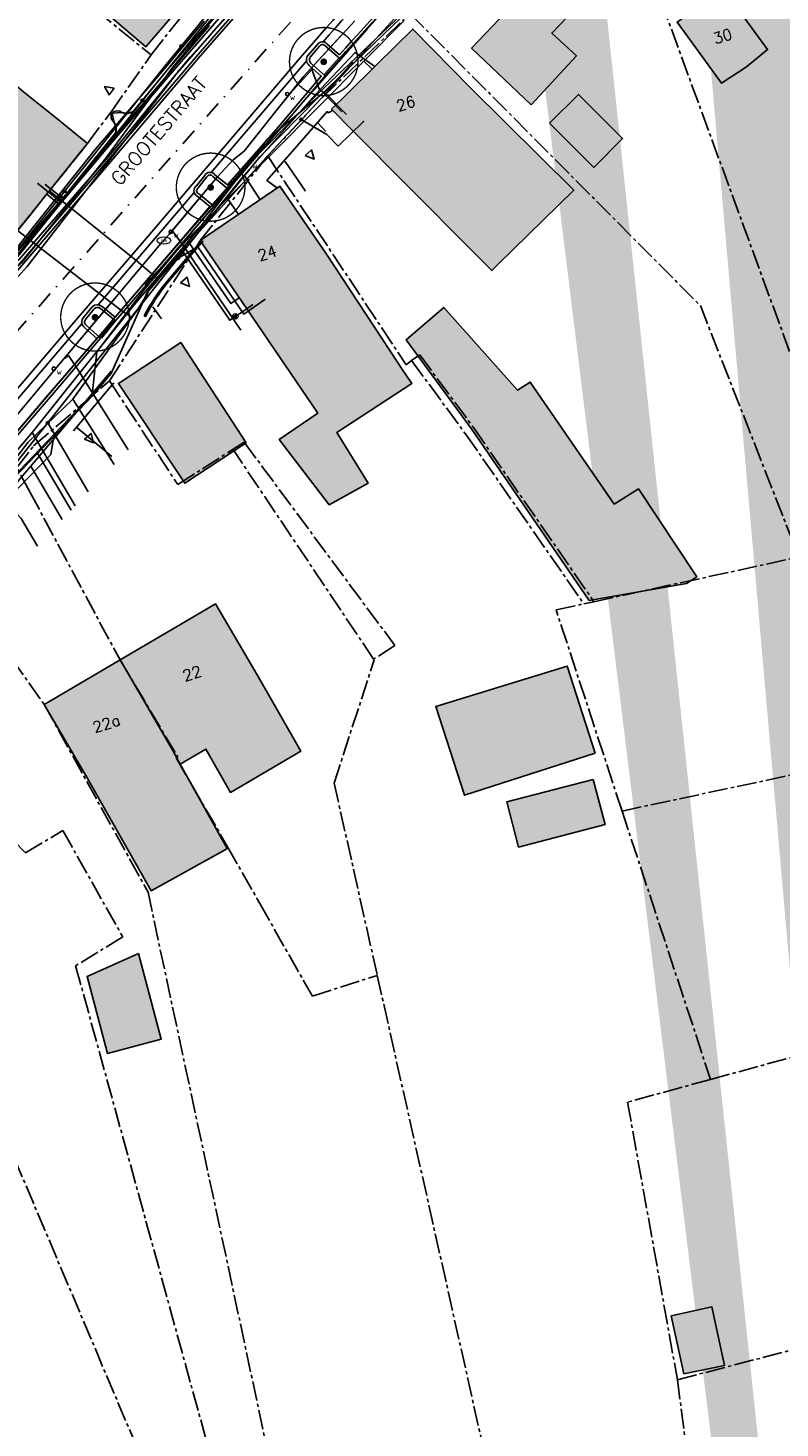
# Model space of a CAD drawing. Header units: metres. Extents: x 202952 to 203755, y 349031 to 349702.
# Tile 71 of 84: x 203488 to 203543, y 349407 to 349509. Entities that reach past the tile are written whole.
import ezdxf
from ezdxf.enums import TextEntityAlignment as Align

# ---------------------------------------------------------------- set-up
doc = ezdxf.new("R2010")
doc.units = ezdxf.units.M
doc.linetypes.add('1-200 CENTER', pattern=[4.28625, 2.8575, -0.47625, 0.47625, -0.47625])
doc.linetypes.add('1-200 DASHDOT', pattern=[2.54, 1.27, -0.635, 0, -0.635])
for name, color, linetype in [('PH-BEST-BEBOUWING', 1, 'Continuous'), ('PH-BEST-BEBOUWING-ARCERING', 254, 'Continuous'), ('PH-BEST-HUISNUMMER', 7, 'Continuous'), ('PH-BEST-INRIT', 8, 'Continuous'), ('PH-BEST-KADASTRALE-GRENS', 240, '1-200 CENTER'), ('PH-BEST-KL-DATA_EUROFIBER', 115, '1-200 EUROFIBER'), ('PH-BEST-KL-DATA_GEBROERDES van donk', 115, '1-200 DATA'), ('PH-BEST-KL-DATA_KPN', 115, '1-200 TELEFONIE-KPN'), ('PH-BEST-KL-DATA_NKM', 115, '1-200 DATA'), ('PH-BEST-KL-DATA_ZIGGO BV', 115, '1-200 ZIGGO'), ('PH-BEST-KL-ET_MIDDENSPANNING_ENEXIS', 115, '1-200 MIDDENSPANNING'), ('PH-BEST-KL-GAS_HOGEDRUK_ENEXIS', 115, '1-200 GASLEIDING HOGE DRUK'), ('PH-BEST-KL-GAS_LAGEDRUK_ENEXIS', 115, '1-200 GASLEIDING LAGE DRUK'), ('PH-BEST-KL-LAAGSPANNING-ENEXIS', 115, '1-200 LAAGSPANNING'), ('PH-BEST-KL-WATER-WML', 115, '1-200 WML'), ('PH-BEST-KL-WATER-WML-buiten gebruik', 11, '1-200 WML'), ('PH-BEST-RIO-HANDHAVEN-GEMENGD', 44, '1-200 DASHDOT'), ('PH-BEST-STRAATNAAM-RIOLERING', 7, 'Continuous'), ('PH-INM-AFSLUITER WATER', 6, 'Continuous'), ('PH-INM-BOOM-HANDHAVEN', 96, 'Continuous'), ('PH-INM-KANTVERHARDING', 9, 'Continuous')]:
    doc.layers.add(name, color=color, linetype=linetype)
doc.styles.add('ISO', font='ISO')
doc.styles.add('NLCS-ISO', font='txt')
doc.styles.add('ROMANS', font='romans.shx')
doc.linetypes.add('1-200 DATA', pattern='A,1.5,-0.6,["DATA",ROMANS,S=0.24,R=0,X=-0.5,Y=-0.12],-0.3', length=2.4)
doc.linetypes.add('1-200 EUROFIBER', pattern='A,1.5,-0.6,["EURO",ROMANS,S=0.24,R=0,X=-0.5,Y=-0.12],-0.65', length=2.75)
doc.linetypes.add('1-200 GASLEIDING HOGE DRUK', pattern='A,1.5,-0.6,["GAS HD",ROMANS,S=0.24,R=0,X=-0.5,Y=-0.12],-1.1', length=3.2)
doc.linetypes.add('1-200 GASLEIDING LAGE DRUK', pattern='A,1.5,-0.6,["GAS LD",ROMANS,S=0.24,R=0,X=-0.5,Y=-0.12],-1', length=3.1)
doc.linetypes.add('1-200 LAAGSPANNING', pattern='A,1.5,-0.6,["LS",ROMANS,S=0.24,R=0,X=-0.45,Y=-0.12],-0.05', length=2.15)
doc.linetypes.add('1-200 MIDDENSPANNING', pattern='A,1.5,-0.6,["MS",ROMANS,S=0.24,R=0,X=-0.5,Y=-0.12],-0.05', length=2.15)
doc.linetypes.add('1-200 TELEFONIE-KPN', pattern='A,1.5,-0.6,["KPN",ROMANS,S=0.24,R=0,X=-0.5,Y=-0.12],-0.3', length=2.4)
doc.linetypes.add('1-200 WML', pattern='A,1.5,-0.6,["WML",ROMANS,S=0.24,R=0,X=-0.5,Y=-0.12],-0.3', length=2.4)
doc.linetypes.add('1-200 ZIGGO', pattern='A,1.5,-0.6,["ZIGGO",ROMANS,S=0.24,R=0,X=-0.5,Y=-0.12],-0.65', length=2.75)

# ---------------------------------------------------------------- blocks, each defined once
blk = doc.blocks.new('SKL-WTB_HULP_OVERIG-SO')
at = {"color": 0, "linetype": 'ByBlock', "lineweight": 18}
for points in [[(-0.14, 0.14), (0.14, -0.14)], [(0.14, 0.14), (-0.14, -0.14)]]:
    blk.add_lwpolyline(points, dxfattribs=at)
at = {"color": 0, "linetype": 'ByBlock', "lineweight": 18, "style": 'NLCS-ISO', "flags": 1}
for tag, p in [('TYPE', (1.5, 0)), ('OMSCHRIJVING', (1.5, -3)), ('LABEL', (1.5, -1.5))]:
    blk.add_attdef(tag, p, '', height=1, dxfattribs=at)
blk = doc.blocks.new('SKL-WTB_HULP_MOF-SO')
at = {"linetype": 'ByBlock', "lineweight": 18}
h = blk.add_hatch(color=0, dxfattribs=at)
h.dxf.hatch_style = 1
h.paths.add_polyline_path([(-0.5625, 0, 1), (0.5625, 0, 1)])
at = {"color": 0, "linetype": 'ByBlock', "lineweight": 18}
blk.add_circle((0, 0), 0.5625, dxfattribs=at)
at = {"color": 0, "linetype": 'ByBlock', "lineweight": 18, "style": 'NLCS-ISO', "flags": 1}
for tag, p in [('TYPE', (1.5, 0)), ('OMSCHRIJVING', (1.5, -3)), ('LABEL', (1.5, -1.5))]:
    blk.add_attdef(tag, p, '', height=1, dxfattribs=at)
blk = doc.blocks.new('SKL-WTB_HULP_VERLOOP-SO')
at = {"color": 0, "linetype": 'ByBlock', "lineweight": 18}
for points in [[(0.44, 0.72), (-0.88, 0)], [(0.44, -0.72), (-0.88, 0)], [(0.44, -0.72), (0.44, 0.72)]]:
    blk.add_lwpolyline(points, dxfattribs=at)
blk.add_circle((0, 0), 1, dxfattribs=at)
at = {"color": 0, "linetype": 'ByBlock', "lineweight": 18, "style": 'NLCS-ISO', "flags": 1}
for tag, p in [('TYPE', (1.5, 0)), ('OMSCHRIJVING', (1.5, -3)), ('LABEL', (1.5, -1.5))]:
    blk.add_attdef(tag, p, '', height=1, dxfattribs=at)
blk = doc.blocks.new('SKL-WATER_BRANDKRAAN_BRANDPUT-SO')
at = {"color": 0, "linetype": 'ByBlock', "lineweight": 18}
blk.add_ellipse((0, 0), major_axis=(2.5, 0), ratio=0.54, dxfattribs=at)
at = {"color": 0, "linetype": 'ByBlock', "lineweight": 18, "style": 'NLCS-ISO'}
blk.add_text('bk', height=1.5, dxfattribs=at).set_placement((0.16, 0), align=Align.MIDDLE_CENTER)
blk = doc.blocks.new('INRITSYMBOOL')
at = {"layer": 'PH-BEST-INRIT'}
blk.add_lwpolyline([(-0.32, 0.63), (0, 0), (0.31, 0.63)], close=True, dxfattribs=at)
blk = doc.blocks.new('65')
at = {"color": 0}
blk.add_circle((0, 0), 0.25, dxfattribs=at)
at = {"color": 0, "style": 'ISO'}
blk.add_attdef('65', (0.6, 0), '', height=0.9, dxfattribs=at)
blk = doc.blocks.new('*U45')
at = {"const_width": 0.1}
blk.add_lwpolyline([(-2.5, 0, 0.990403), (2.5, 0.03, 0.990403), (-2.5, 0.02)], format="xyb", dxfattribs=at)
at = {"linetype": 'Continuous', "const_width": 0.25}
blk.add_lwpolyline([(-0.12, 0, 1), (0.12, 0, 1)], format="xyb", close=True, dxfattribs=at)

msp = doc.modelspace()

# ---------------------------------------------------------------- hatches: boundary and pattern name
at = {"layer": 'PH-BEST-BEBOUWING-ARCERING'}
h = msp.add_hatch(color=256, dxfattribs=at)
h.paths.add_polyline_path([(203540.01, 349517.92), (203539.68, 349517.7), (203534.57, 349525.55), (203535.76, 349526.36), (203539.51, 349528.94), (203544.65, 349521.03), (203542.77, 349519.78)], flags=16)
h.paths.add_polyline_path([(203550.38, 349512.78), (203547.88, 349511.08), (203544.55, 349515.91), (203547.11, 349517.64)], flags=16)
edge = h.paths.add_edge_path()
edge.add_line((203553.26, 349471.41), (203554.56, 349471.68))
edge.add_line((203539.25, 349556.71), (203537.78, 349559.05))
edge.add_line((203537.78, 349559.05), (203535.11, 349557.19))
edge.add_line((203535.11, 349557.19), (203533.19, 349559.93))
edge.add_line((203548.95, 349380.32), (203554, 349380.88))
edge.add_line((203554, 349380.88), (203553.89, 349381.82))
edge.add_line((203553.89, 349381.82), (203554.56, 349381.89))
edge.add_line((203548.08, 349281.83), (203554.56, 349281.97))
edge.add_line((203525.03, 349559.93), (203526.64, 349557.9))
edge.add_line((203526.64, 349557.9), (203522.97, 349554.96))
edge.add_line((203522.97, 349554.96), (203519.03, 349559.93))
edge.add_line((203554.56, 349271.21), (203548.32, 349271.08))
edge.add_line((203548.32, 349271.08), (203548.08, 349281.83))
edge.add_line((203554.56, 349368), (203554.29, 349367.97))
edge.add_line((203554.29, 349367.97), (203554.07, 349369.97))
edge.add_line((203554.07, 349369.97), (203550.14, 349369.53))
edge.add_line((203550.14, 349369.53), (203548.95, 349380.32))
edge.add_line((203547.02, 349559.93), (203549.44, 349556.33))
edge.add_line((203549.44, 349556.33), (203545.05, 349553.37))
edge.add_line((203545.05, 349553.37), (203542.6, 349551.73))
edge.add_line((203542.6, 349551.73), (203540.94, 349554.19))
edge.add_line((203540.94, 349554.19), (203539.25, 349556.71))
edge.add_line((203554.56, 349529.82), (203553.64, 349531.44))
edge.add_line((203553.64, 349531.44), (203550.96, 349536.12))
edge.add_line((203550.96, 349536.12), (203554.56, 349538.18))
edge.add_line((203554.56, 349511.31), (203552.57, 349511.24))
edge.add_line((203552.57, 349511.24), (203552.28, 349518.93))
edge.add_line((203552.28, 349518.93), (203554.56, 349519.01))
edge.add_line((203554.56, 349466.76), (203554.25, 349466.7))
edge.add_line((203554.25, 349466.7), (203553.26, 349471.41))
for points in [[(203478.37, 349523.93), (203489.47, 349535.11), (203493.34, 349531.02), (203493.96, 349530.36), (203496.32, 349527.85), (203496.88, 349528.5), (203497.03, 349528.37), (203497.18, 349528.24), (203496.61, 349527.59), (203498.13, 349526.3), (203498.51, 349526.74), (203505.33, 349520.9), (203505.62, 349517.05), (203501.56, 349512.3), (203500.87, 349511.49), (203500.49, 349511.82), (203496.79, 349507.49), (203486.37, 349516.4), (203484.09, 349518.35), (203480.59, 349521.77)], [(203524.85, 349503.25), (203520.51, 349507.39), (203523.57, 349510.6), (203522.38, 349511.73), (203520.65, 349513.39), (203525.39, 349518.36), (203529.73, 349514.22), (203530.83, 349513.16), (203526.35, 349508.48), (203528.14, 349506.82)], [(203486.43, 349492.85), (203482.23, 349496.22), (203481.75, 349496.61), (203473.52, 349503.36), (203472.46, 349504.23), (203472.21, 349504.43), (203468.48, 349507.51), (203468.39, 349507.59), (203468.76, 349507.95), (203475.46, 349514.63), (203480.73, 349510.22), (203487.86, 349504.21), (203489.2, 349503.13), (203490.27, 349502.28), (203492.54, 349500.45), (203492.18, 349500), (203489.23, 349496.34), (203488.42, 349495.32)], [(203514.52, 349498.67), (203513.21, 349500), (203511.86, 349501.37), (203510.31, 349502.94), (203511.36, 349503.97), (203513.61, 349506.2), (203516.22, 349508.77), (203520.43, 349504.5), (203527.96, 349497.04), (203522.42, 349491.62), (203521.97, 349491.19)], [(203526.18, 349501.91), (203528.29, 349504.02), (203531.51, 349500.81), (203529.4, 349498.7)], [(203500.75, 349493.37), (203506.55, 349497.33), (203509.93, 349492.37), (203515.11, 349484.52), (203515.39, 349484.1), (203516.15, 349482.95), (203510.7, 349479.4), (203512.97, 349475.69), (203510.14, 349474.12), (203506.49, 349478.88), (203509.3, 349480.81), (203504.13, 349488.41)], [(203520.56, 349479.58), (203515.74, 349486.13), (203517.97, 349488.05), (203518.49, 349488.5), (203523.86, 349482.48), (203524.78, 349483.06), (203530.9, 349474.18), (203532.66, 349475.28), (203536.92, 349468.89), (203536.15, 349468.4), (203529.07, 349467.16)], [(203504.09, 349478.65), (203499.61, 349475.69), (203494.79, 349482.97), (203499.33, 349485.94)], [(203494.92, 349462.84), (203500.79, 349466.29), (203501.85, 349466.91), (203504.89, 349461.74), (203505.83, 349460.1), (203508.07, 349456.17), (203502.96, 349453.18), (203501.16, 349456.33), (203499.29, 349455.23), (203498.74, 349456.22)], [(203494.92, 349462.84), (203498.74, 349456.22), (203499.29, 349455.23), (203502.71, 349449.09), (203502.5, 349448.97), (203497.17, 349446.02), (203492.42, 349454.42), (203489.38, 349459.59), (203490.24, 349460.1)], [(203529.51, 349456.03), (203519.98, 349452.97), (203517.9, 349459.43), (203527.48, 349462.38)], [(203529.37, 349454.13), (203530.23, 349450.85), (203523.93, 349449.2), (203523.07, 349452.48)], [(203496.24, 349441.45), (203497.9, 349435.21), (203493.98, 349434.17), (203492.5, 349439.76)], [(203535.96, 349410.82), (203535.05, 349415.06), (203538.01, 349415.7), (203538.92, 349411.45)]]:
    msp.add_hatch(color=256, dxfattribs=at).paths.add_polyline_path(points)
h = msp.add_hatch(color=256, dxfattribs=at)
h.paths.add_polyline_path([(203540.01, 349517.92), (203539.68, 349517.7), (203534.57, 349525.55), (203535.76, 349526.36), (203539.51, 349528.94), (203544.65, 349521.03), (203542.77, 349519.78)])
h.paths.add_polyline_path([(203529.64, 349522.16), (203531.17, 349523.22), (203534.57, 349525.55), (203539.68, 349517.7), (203540.01, 349517.92), (203542.3, 349514.5), (203539.79, 349512.71), (203538.72, 349511.91), (203542.06, 349507.28), (203540.53, 349506.03), (203538.7, 349504.84), (203535.47, 349509.28), (203537.31, 349510.59), (203534.66, 349514.34), (203534.95, 349514.53), (203533.18, 349517.02), (203533.04, 349517.22)])

# ---------------------------------------------------------------- linework, layer by layer
at = {"layer": 'PH-BEST-BEBOUWING'}
for points in [[(203478.37, 349523.93), (203489.47, 349535.11), (203493.34, 349531.02), (203493.96, 349530.36), (203496.32, 349527.85), (203496.88, 349528.5), (203497.03, 349528.37), (203497.18, 349528.24), (203496.61, 349527.59), (203498.13, 349526.3), (203498.51, 349526.74), (203505.33, 349520.9), (203505.62, 349517.05), (203501.56, 349512.3), (203500.87, 349511.49), (203500.49, 349511.82), (203496.79, 349507.49), (203486.37, 349516.4), (203484.09, 349518.35), (203480.59, 349521.77), (203478.37, 349523.93)], [(203529.64, 349522.16), (203531.17, 349523.22), (203534.57, 349525.55), (203539.68, 349517.7), (203540.01, 349517.92), (203542.3, 349514.5), (203539.79, 349512.71), (203538.72, 349511.91), (203542.06, 349507.28), (203540.53, 349506.03), (203538.7, 349504.84), (203535.47, 349509.28), (203537.31, 349510.59), (203534.66, 349514.34), (203534.95, 349514.53), (203533.18, 349517.02), (203533.04, 349517.22), (203529.64, 349522.16)], [(203524.85, 349503.25), (203520.51, 349507.39), (203523.57, 349510.6), (203522.38, 349511.73), (203520.65, 349513.39), (203525.39, 349518.36), (203529.73, 349514.22), (203530.83, 349513.16), (203526.35, 349508.48), (203528.14, 349506.82), (203524.85, 349503.25)], [(203486.43, 349492.85), (203482.23, 349496.22), (203481.75, 349496.61), (203473.52, 349503.36), (203472.46, 349504.23), (203472.21, 349504.43), (203468.48, 349507.51), (203468.39, 349507.59), (203468.76, 349507.95), (203475.46, 349514.63), (203480.73, 349510.22), (203487.86, 349504.21), (203489.2, 349503.13), (203490.27, 349502.28), (203492.54, 349500.45), (203492.18, 349500), (203489.23, 349496.34), (203488.42, 349495.32), (203486.43, 349492.85)], [(203514.52, 349498.67), (203513.21, 349500), (203511.86, 349501.37), (203510.31, 349502.94), (203511.36, 349503.97), (203513.61, 349506.2), (203516.22, 349508.77), (203520.43, 349504.5), (203527.96, 349497.04), (203522.42, 349491.62), (203521.97, 349491.19), (203514.52, 349498.67)], [(203526.18, 349501.91), (203528.29, 349504.02), (203531.51, 349500.81), (203529.4, 349498.7), (203526.18, 349501.91)], [(203500.75, 349493.37), (203506.55, 349497.33), (203509.93, 349492.37), (203515.11, 349484.52), (203515.39, 349484.1), (203516.15, 349482.95), (203510.7, 349479.4), (203512.97, 349475.69), (203510.14, 349474.12), (203506.49, 349478.88), (203509.3, 349480.81), (203504.13, 349488.41), (203500.75, 349493.37)], [(203520.56, 349479.58), (203515.74, 349486.13), (203517.97, 349488.05), (203518.49, 349488.5), (203523.86, 349482.48), (203524.78, 349483.06), (203530.9, 349474.18), (203532.66, 349475.28), (203536.92, 349468.89), (203536.15, 349468.4), (203529.07, 349467.16), (203520.56, 349479.58)], [(203504.09, 349478.65), (203499.61, 349475.69), (203494.79, 349482.97), (203499.33, 349485.94), (203504.09, 349478.65)], [(203494.92, 349462.84), (203500.79, 349466.29), (203501.85, 349466.91), (203504.89, 349461.74), (203505.83, 349460.1), (203508.07, 349456.17), (203502.96, 349453.18), (203501.16, 349456.33), (203499.29, 349455.23), (203498.74, 349456.22), (203494.92, 349462.84)], [(203494.92, 349462.84), (203498.74, 349456.22), (203499.29, 349455.23), (203502.71, 349449.09), (203502.5, 349448.97), (203497.17, 349446.02), (203492.42, 349454.42), (203489.38, 349459.59), (203490.24, 349460.1), (203494.92, 349462.84)], [(203529.51, 349456.03), (203519.98, 349452.97), (203517.9, 349459.43), (203527.48, 349462.38), (203529.51, 349456.03)], [(203529.37, 349454.13), (203530.23, 349450.85), (203523.93, 349449.2), (203523.07, 349452.48), (203529.37, 349454.13)], [(203496.24, 349441.45), (203497.9, 349435.21), (203493.98, 349434.17), (203492.5, 349439.76), (203496.24, 349441.45)], [(203535.96, 349410.82), (203535.05, 349415.06), (203538.01, 349415.7), (203538.92, 349411.45), (203535.96, 349410.82)]]:
    msp.add_lwpolyline(points, close=True, dxfattribs=at)
at = {"layer": 'PH-BEST-KADASTRALE-GRENS', "ltscale": 0.5}
for p, q in [((203479.86, 349520.97), (203497.16, 349506.89)), ((203497.16, 349506.89), (203501.46, 349512.36)), ((203516.14, 349484.63), (203516.73, 349485.05)), ((203488.6, 349478.41), (203494.13, 349483.15)), ((203487.38, 349476.84), (203488.6, 349478.41)), ((203503.23, 349478.01), (203503.13, 349478.17)), ((203513.37, 349462.89), (203503.23, 349478.01)), ((203488.35, 349475.03), (203487.38, 349476.84)), ((203529.42, 349467.07), (203544.35, 349470.32)), ((203528.68, 349466.91), (203529.42, 349467.07)), ((203510.5, 349453.85), (203513.41, 349462.83)), ((203513.41, 349462.83), (203513.37, 349462.89)), ((203510.5, 349453.85), (203513.64, 349439.84)), ((203531.47, 349451.82), (203537.91, 349432.27)), ((203505.08, 349445.09), (203508.91, 349438.33)), ((203508.91, 349438.33), (203513.56, 349439.82)), ((203513.56, 349439.82), (203513.64, 349439.84)), ((203513.64, 349439.84), (203521.98, 349402.68)), ((203535.5, 349410.4), (203609.55, 349429.68)), ((203535.5, 349410.4), (203554.56, 349415.36)), ((203535.5, 349410.4), (203536.08, 349405.9))]:
    msp.add_line(p, q, dxfattribs=at)
for points in [[(203527.69, 349521.03), (203534.32, 349510.78), (203544.12, 349484.06)], [(203505.66, 349499.53), (203509.64, 349503.79), (203516.02, 349509.91)], [(203516.02, 349509.91), (203537.17, 349488.63), (203544.35, 349470.32)], [(203486.1, 349492.43), (203492.54, 349500.45), (203494.27, 349502.77), (203497.16, 349506.89)], [(203494.13, 349483.15), (203500.75, 349493.37), (203505.66, 349499.53)], [(203505.66, 349499.53), (203515.74, 349484.33), (203516.14, 349484.63)], [(203516.14, 349484.63), (203520.11, 349479.23), (203528.68, 349466.91)], [(203516.73, 349485.05), (203520.66, 349479.73), (203529.42, 349467.07)], [(203494.13, 349483.15), (203499.11, 349475.6), (203503.13, 349478.17)], [(203503.13, 349478.17), (203503.94, 349478.68), (203514.92, 349463.88), (203513.37, 349462.89)], [(203488.35, 349475.03), (203494.9, 349462.83), (203499.11, 349455.78), (203498.98, 349455.7), (203502.74, 349449.22), (203505.08, 349445.09)], [(203482.04, 349469.89), (203489.38, 349459.59), (203496.94, 349445.91), (203506.93, 349399.23)], [(203531.47, 349451.82), (203526.66, 349466.48), (203528.68, 349466.91)], [(203531.47, 349451.82), (203577.81, 349461.71), (203592.58, 349465.13), (203595.29, 349465.62)], [(203475.49, 349461.75), (203483.35, 349453.51), (203484.17, 349452.71), (203488.01, 349448.78), (203490.73, 349450.4), (203495.1, 349442.66), (203491.67, 349440.54), (203503.28, 349398.39)], [(203469.9, 349456.69), (203474.37, 349450.85), (203485.33, 349432.79), (203484.71, 349432.42), (203499.51, 349397.53)], [(203531.47, 349451.82), (203554.56, 349456.75)], [(203537.91, 349432.27), (203553.87, 349436.63), (203602.32, 349448.35)], [(203537.91, 349432.27), (203553.87, 349436.63), (203554.56, 349436.8)], [(203537.91, 349432.27), (203531.87, 349430.62), (203535.5, 349410.4)]]:
    msp.add_lwpolyline(points, dxfattribs=at)
at = {"layer": 'PH-BEST-KL-DATA_EUROFIBER'}
for points in [[(203511.86, 349506.37), (203510.2, 349504.55), (203505.59, 349500.7), (203500.67, 349494.26), (203499.86, 349493.31)], [(203489.76, 349497), (203490.76, 349496.2), (203496.21, 349491.81), (203497.58, 349490.64)], [(203499.86, 349493.31), (203497.58, 349490.64)], [(203499.86, 349493.31), (203502.98, 349488.78), (203503.59, 349489.2)], [(203497.58, 349490.64), (203495.92, 349488.7), (203488.5, 349479.38)], [(203485.49, 349475.86), (203486.38, 349476.9), (203488.5, 349479.38)], [(203488.5, 349479.38), (203491.63, 349474.05)]]:
    msp.add_lwpolyline(points, dxfattribs=at)
at = {"layer": 'PH-BEST-KL-DATA_GEBROERDES van donk'}
for points in [[(203502.36, 349510.78), (203496.98, 349504.1), (203493.2, 349499.32), (203487.34, 349492.06), (203479.85, 349483.11), (203472.16, 349474.17), (203467, 349468.27), (203461.34, 349461.81), (203455.69, 349456.04), (203451.83, 349452.81), (203447.2, 349449.34), (203442.55, 349446.36), (203435.09, 349442.16), (203430.4, 349439.91), (203423.92, 349437.37), (203417.38, 349435.31), (203412.12, 349434.05), (203406.09, 349432.85), (203400.89, 349432), (203394.44, 349430.98)], [(203465.97, 349453.88), (203466.89, 349454.81), (203470.09, 349458.28), (203470.58, 349457.73), (203473.4, 349460.5), (203479.47, 349466.44), (203479.71, 349466.68), (203482.59, 349471.83), (203484.3, 349473.68), (203484.78, 349474.27), (203488.21, 349478.68), (203491.47, 349481.82), (203495.77, 349487.77), (203496.15, 349488.3), (203496.83, 349489.36), (203497.02, 349489.83), (203500.39, 349493.72), (203503.94, 349498.14), (203509.1, 349503.97), (203512.03, 349507.06), (203512.88, 349506.46), (203513.47, 349506.06)], [(203503.94, 349498.14), (203505.1, 349496.34)], [(203488.57, 349493.22), (203487.44, 349494.11)], [(203494.93, 349488.32), (203488.57, 349493.22)], [(203495.77, 349487.77), (203494.93, 349488.32)], [(203491.47, 349481.82), (203494.47, 349477.06)]]:
    msp.add_lwpolyline(points, dxfattribs=at)
at = {"layer": 'PH-BEST-KL-DATA_KPN'}
for points in [[(203499.15, 349505.72), (203500, 349506.72), (203509.34, 349517.02), (203519.23, 349526.81), (203538.1, 349541.2), (203542.33, 349545.54)], [(203559.2, 349542.13), (203556.79, 349541.06), (203550.51, 349536.9), (203543.97, 349532.98), (203529.13, 349522.9), (203524.88, 349518.84), (203509.25, 349504.01), (203507.27, 349501.98)], [(203506.8, 349515.61), (203500, 349507.51), (203498.74, 349506.01), (203494.32, 349500), (203493.86, 349499.38), (203487.76, 349491.78), (203483.97, 349487.95), (203482.56, 349486.31)], [(203425.52, 349437.96), (203427.3, 349438.44), (203436.74, 349441.82), (203444.96, 349447.09), (203454.93, 349454.73), (203459.31, 349458.95), (203464.93, 349465.29), (203473.23, 349474.97), (203488.14, 349491.47), (203494.73, 349500), (203499.15, 349505.72)], [(203490.1, 349479.27), (203492.88, 349482.17), (203493.22, 349485.27), (203496.72, 349489.85), (203500, 349493.82), (203500.24, 349494.11), (203504.97, 349499.64), (203505.32, 349500), (203507.27, 349501.98)], [(203478.32, 349467.03), (203482.48, 349471.31), (203490.1, 349479.27)], [(203490.1, 349479.27), (203490.1, 349479.27), (203489.87, 349477.78), (203479.55, 349467.19), (203478.32, 349467.03)]]:
    msp.add_lwpolyline(points, dxfattribs=at)
at = {"layer": 'PH-BEST-KL-DATA_NKM'}
msp.add_lwpolyline([(203509.85, 349521.01), (203508.17, 349519.14), (203507.6, 349516.65), (203502.36, 349510.78), (203496.98, 349504.1), (203493.2, 349499.32), (203487.34, 349492.06), (203479.85, 349483.11), (203472.16, 349474.17), (203467, 349468.27), (203461.34, 349461.81), (203455.69, 349456.04), (203451.83, 349452.81), (203447.2, 349449.34), (203442.55, 349446.36), (203435.09, 349442.16), (203430.4, 349439.91), (203423.92, 349437.37), (203417.38, 349435.31), (203412.12, 349434.05), (203406.09, 349432.85), (203400.89, 349432), (203394.44, 349430.98)], dxfattribs=at)
at = {"layer": 'PH-BEST-KL-DATA_ZIGGO BV'}
for points in [[(203501.41, 349509.03), (203490.39, 349496.08)], [(203493.09, 349500.01), (203498.25, 349506.01), (203501.02, 349509.34)], [(203512.65, 349506.44), (203515.59, 349509.41)], [(203512.65, 349506.44), (203502.73, 349496.43)], [(203513.27, 349505.85), (203512.65, 349506.44)], [(203493.09, 349500.01), (203490.12, 349496.29)], [(203489.56, 349496.74), (203490.39, 349496.08)], [(203490.12, 349496.29), (203489.56, 349496.74)], [(203502.73, 349496.43), (203500.33, 349493.99)], [(203503.52, 349495.27), (203502.73, 349496.43)], [(203490.12, 349496.29), (203483.63, 349488.14)], [(203490.39, 349496.08), (203483.63, 349488.14)], [(203490.39, 349496.08), (203490.12, 349496.29)], [(203500.33, 349493.99), (203496.7, 349490.18)], [(203494.26, 349483.85), (203482.08, 349469.48)], [(203490.69, 349473.05), (203488.4, 349476.93)]]:
    msp.add_lwpolyline(points, dxfattribs=at)
at = {"layer": 'PH-BEST-KL-ET_MIDDENSPANNING_ENEXIS'}
for points in [[(203511.09, 349520.38), (203498.4, 349505.88), (203496.53, 349503.59)], [(203496.53, 349503.59), (203495.86, 349502.78), (203495.48, 349502.62), (203495.06, 349502.7), (203494.34, 349502.66), (203494.48, 349501.98), (203494.62, 349501.62), (203494.6, 349501.23), (203493.59, 349500), (203487.29, 349492.16), (203483.97, 349487.95), (203472.52, 349474.16), (203466.12, 349466.65), (203460.74, 349460.53), (203454.77, 349454.99), (203446.11, 349448.13), (203436.72, 349442.32), (203425.36, 349437.79), (203413.45, 349435.03), (203405.93, 349433.79), (203401.65, 349433.03), (203388.27, 349430.83)], [(203495.86, 349502.78), (203495.69, 349502.67), (203495.48, 349502.62), (203495.27, 349502.63), (203495.06, 349502.7), (203494.88, 349502.79), (203494.67, 349502.82), (203494.48, 349502.77), (203494.4, 349502.72), (203494.34, 349502.66), (203494.29, 349502.59), (203494.26, 349502.5), (203494.25, 349502.41), (203494.26, 349502.31), (203494.34, 349502.13), (203494.48, 349501.98), (203494.57, 349501.8), (203494.62, 349501.62), (203494.63, 349501.42), (203494.6, 349501.23)]]:
    msp.add_lwpolyline(points, dxfattribs=at)
at = {"layer": 'PH-BEST-KL-GAS_HOGEDRUK_ENEXIS'}
msp.add_lwpolyline([(203388.4, 349430.35), (203402.48, 349432.68), (203406.03, 349433.41), (203413.55, 349434.44), (203418.26, 349435.4), (203425.55, 349437.86), (203430.59, 349439.84), (203436.51, 349442.77), (203444.7, 349447.52), (203454.72, 349455.07), (203459.09, 349459.16), (203464.67, 349465.31), (203472.29, 349474.35), (203483.89, 349488.01), (203487.52, 349491.97), (203494.5, 349500), (203498.95, 349505.45), (203511.97, 349520.43), (203514.4, 349522.73), (203520.38, 349528.29), (203533.86, 349540.25), (203535.42, 349541.97), (203541.49, 349546.78), (203563.35, 349561.34)], dxfattribs=at)
at = {"layer": 'PH-BEST-KL-GAS_LAGEDRUK_ENEXIS'}
for points in [[(203462.99, 349450.99), (203465.24, 349453.13), (203467.93, 349455.69), (203469.7, 349457.87), (203479.27, 349467.48), (203482.54, 349471.23), (203492.93, 349482.08), (203494.26, 349483.68), (203496.89, 349489.6), (203500.47, 349493.78), (203505.08, 349499.48), (203509.4, 349503.86), (203515.38, 349509.62), (203519.85, 349514.15), (203524.74, 349518.98), (203529.07, 349522.98), (203543.86, 349533.15), (203550.51, 349536.9), (203556.55, 349541.5), (203559.99, 349543.96), (203568.23, 349549.3)], [(203509.31, 349517.84), (203498.71, 349505.63), (203493.87, 349500), (203487.29, 349492.16), (203483.74, 349488.14), (203472.14, 349474.48), (203464.45, 349465.51), (203458.87, 349459.36), (203454.56, 349455.33), (203444.54, 349447.77), (203436.43, 349442.95), (203430.47, 349440.11), (203425.46, 349438.15), (203418.16, 349435.68), (203413.5, 349434.73), (203405.96, 349433.7), (203404.98, 349433.5)], [(203509.76, 349504.21), (203511.37, 349502.58)], [(203489.69, 349496.9), (203488.91, 349497.53)], [(203490.63, 349496.14), (203489.69, 349496.9)], [(203499.46, 349492.6), (203502.89, 349487.57), (203503.3, 349487.85)], [(203503.3, 349487.85), (203504.54, 349488.69)], [(203488.9, 349477.88), (203491.34, 349473.73)]]:
    msp.add_lwpolyline(points, dxfattribs=at)
at = {"layer": 'PH-BEST-KL-LAAGSPANNING-ENEXIS'}
for points in [[(203544.03, 349533.57), (203542.16, 349532.86), (203540.04, 349532.11), (203538.08, 349531), (203537.9, 349530.88), (203535.9, 349529.51), (203533.94, 349528.08), (203529.86, 349524.84), (203525.97, 349521.39), (203524.29, 349519.77), (203522.66, 349518.11), (203521.02, 349516.36), (203519.42, 349514.56), (203515.17, 349509.84), (203509.54, 349503.72), (203506.07, 349500), (203505.31, 349499.15), (203500.47, 349493.78), (203479.48, 349467.27), (203469.77, 349457.8), (203467.48, 349456.09), (203462.9, 349451.46)], [(203509.01, 349519.35), (203498.17, 349506.07), (203493.31, 349500), (203491.31, 349497.52), (203490.57, 349496.58), (203487.13, 349492.29)], [(203508.1, 349502.19), (203509.96, 349501.1), (203510.8, 349500.25), (203512.61, 349502.03)], [(203490.57, 349496.58), (203489.48, 349497.44)], [(203499.13, 349492.09), (203500.57, 349492.92), (203503.91, 349488.02), (203505.45, 349489.07)], [(203489.64, 349480.1), (203492.59, 349475.07)], [(203485.75, 349475.19), (203487.7, 349473.12), (203488.88, 349471.12)]]:
    msp.add_lwpolyline(points, dxfattribs=at)
at = {"layer": 'PH-BEST-KL-WATER-WML'}
for points in [[(203485.54, 349478.48), (203490.55, 349484.45), (203490.81, 349484.75), (203494.49, 349489.13), (203498, 349493.3), (203498.1, 349493.38), (203498.22, 349493.51), (203498.58, 349493.94), (203501.97, 349498), (203502.55, 349498.62), (203503.14, 349499.25), (203503.95, 349499.88), (203506.45, 349503.04), (203507.26, 349504.06), (203508.24, 349505.3), (203512.01, 349509.38)], [(203510.99, 349508.28), (203508.24, 349505.3)], [(203507.26, 349504.06), (203507.29, 349504.09), (203508.87, 349505.83), (203509.41, 349504.43)], [(203509.41, 349504.43), (203509.59, 349504.24), (203510.08, 349503.74)], [(203510.08, 349503.74), (203511.06, 349502.74)], [(203498.49, 349493.83), (203501.97, 349498)], [(203498.58, 349493.94), (203498.61, 349493.98), (203498.71, 349494.1), (203499.24, 349493.37)], [(203499.24, 349493.37), (203499.44, 349493.09), (203503.7, 349486.85)], [(203494.19, 349488.77), (203490.96, 349484.92)], [(203490.81, 349484.75), (203490.85, 349484.78), (203491.14, 349484.99), (203491.48, 349484.49), (203491.65, 349484.25)], [(203491.65, 349484.25), (203495.49, 349478.14)]]:
    msp.add_lwpolyline(points, dxfattribs=at)
at = {"layer": 'PH-BEST-KL-WATER-WML-buiten gebruik'}
msp.add_lwpolyline([(203485.88, 349477.68), (203490.26, 349482.78), (203493.65, 349486.73), (203494.41, 349487.61), (203499.05, 349493.02), (203500.13, 349494.28), (203501.85, 349496.23), (203503.48, 349498.09), (203504.92, 349499.73), (203508.94, 349504.26), (203509.24, 349504.6), (203512.87, 349508.74), (203514.42, 349510.5)], dxfattribs=at)
at = {"layer": 'PH-BEST-RIO-HANDHAVEN-GEMENGD'}
msp.add_line((203516.05, 349519.17), (203482.38, 349481.09), dxfattribs=at)
at = {"layer": 'PH-INM-KANTVERHARDING'}
for p, q in [((203508.74, 349506.74), (203509.44, 349507.52)), ((203509.84, 349505.37), (203508.8, 349506.29)), ((203500.59, 349497.21), (203501.23, 349498.01)), ((203501.66, 349498.04), (203502.75, 349497.15)), ((203501.73, 349495.88), (203500.61, 349496.79)), ((203493.49, 349486.25), (203492.43, 349487.21)), ((203493.48, 349486.33), (203494.5, 349487.59))]:
    msp.add_line(p, q, dxfattribs=at)
for points in [[(203427, 349431.96, 0.029006), (203435.73, 349435.7), (203437.43, 349436.5, 0.047479), (203454.49, 349447.07), (203456.05, 349448.27, 0.039107), (203467.13, 349458.94), (203473.96, 349466.8), (203480.92, 349474.97), (203488.72, 349484.11), (203491.69, 349487.57), (203496.8, 349493.53), (203501.85, 349499.45), (203508.03, 349506.68, -0.039138), (203524.49, 349523.23, -0.013499), (203529.8, 349527.52, -0.013681), (203535.41, 349531.57), (203540.69, 349535.11), (203545.59, 349538.35), (203552.82, 349543.16), (203559.13, 349547.35)], [(203504.86, 349523.88), (203507.65, 349520.78, -0.341667), (203507.31, 349514.3), (203504.9, 349511.57), (203500.74, 349506.79), (203493.69, 349498.51), (203484.11, 349487.32), (203475.42, 349477.07), (203464.96, 349464.92, -0.051448), (203451.81, 349452.02, -0.02534), (203442.17, 349445.53, -0.025342), (203431.92, 349440.04, -0.02937), (203420.88, 349435.76, -0.019242), (203413.41, 349433.67), (203411.64, 349433.3), (203407.27, 349432.44), (203398.85, 349431.11), (203391.94, 349430.03), (203383.99, 349428.79), (203377.08, 349427.75), (203368.17, 349426.3)], [(203504.71, 349523.75), (203507.49, 349520.66, -0.340909), (203507.16, 349514.43), (203504.75, 349511.71), (203500.59, 349506.92), (203493.54, 349498.64), (203483.96, 349487.45), (203475.27, 349477.2), (203464.8, 349465.05, -0.051445), (203451.69, 349452.18, -0.025333), (203442.07, 349445.7, -0.02534), (203431.84, 349440.22, -0.029367), (203420.82, 349435.95, -0.019331), (203413.33, 349433.86)], [(203509.69, 349507.84, -0.018279), (203517.14, 349515.77, -0.013497)], [(203510.89, 349506.9, -0.013699), (203518.12, 349514.62), (203517.28, 349515.49)], [(203492.88, 349488.55, -0.369731), (203493.59, 349488.58), (203494.55, 349487.8), (203497.99, 349491.81), (203501.44, 349495.85), (203500.49, 349496.62, -0.518017), (203500.46, 349497.36), (203501.07, 349498.12, -0.527044), (203501.8, 349498.17), (203502.73, 349497.42), (203506.45, 349501.66), (203509.56, 349505.35), (203508.66, 349506.14, -0.376351), (203508.59, 349506.86), (203509.28, 349507.64)], [(203509.28, 349507.64, -0.498242), (203509.96, 349507.71), (203510.89, 349506.9)], [(203509.44, 349507.52, -0.532465), (203509.82, 349507.57), (203510.91, 349506.62)], [(203501.55, 349498.33), (203502.23, 349499.12), (203508.41, 349506.36, -0.000212), (203508.49, 349506.46, -0.019678)], [(203496.65, 349487.9), (203496.75, 349487.84, -0.047447), (203498.31, 349490.24), (203500.95, 349493.34)], [(203492.31, 349487.05, -0.434105), (203492.23, 349487.76), (203492.88, 349488.55)], [(203492.43, 349487.21, -0.444949), (203492.39, 349487.63), (203493.02, 349488.41, -0.358613), (203493.47, 349488.43), (203494.57, 349487.53), (203493.56, 349486.26)], [(203484.04, 349478.17, -0.438846), (203484.77, 349478.24), (203485.69, 349477.48), (203489.51, 349481.93), (203493.21, 349486.24), (203492.31, 349487.05)]]:
    msp.add_lwpolyline(points, format="xyb", dxfattribs=at)
at = {"layer": 'PH-INM-KANTVERHARDING', "flags": 128}
for points in [[(203510.84, 349506.66), (203509.79, 349505.48)], [(203510.91, 349506.59), (203509.87, 349505.41)], [(203506.36, 349497.19), (203505.6, 349497.74), (203509.99, 349502.76), (203510.06, 349502.68), (203510.35, 349502.82)], [(203509.29, 349501.98), (203509.9, 349501.31)], [(203506.93, 349499.14), (203508.42, 349496.97)], [(203502.71, 349497.16), (203501.66, 349495.95)], [(203502.79, 349497.1), (203501.73, 349495.88)], [(203497.28, 349488.54), (203497.93, 349487.68)], [(203491.51, 349479.51), (203494.46, 349483.02)], [(203494.31, 349477.65), (203491.78, 349479.73)]]:
    msp.add_lwpolyline(points, dxfattribs=at)
at = {"layer": 'PH-INM-KANTVERHARDING'}
for points in [[(203502.75, 349497.15), (203506.6, 349501.53), (203509.84, 349505.37)], [(203493.31, 349488.7), (203497.18, 349493.21), (203500.3, 349496.87)], [(203494.57, 349487.53), (203498.14, 349491.68), (203501.73, 349495.88)], [(203484.47, 349478.36), (203489.1, 349483.79), (203492.06, 349487.25), (203492.13, 349487.32)], [(203485.71, 349477.2), (203489.66, 349481.8), (203493.49, 349486.25)]]:
    msp.add_lwpolyline(points, dxfattribs=at)
at = {"layer": 'PH-INM-KANTVERHARDING', "flags": 128}
msp.add_lwpolyline([(203496.66, 349487.88, -0.047474), (203498.23, 349490.3), (203500.87, 349493.4)], format="xyb", dxfattribs=at)
at = {"layer": 'PH-INM-KANTVERHARDING'}
for centre, radius, start, end in [((203655.31, 349378.7), 192.92, 135.2067, 138.463), ((203509.04, 349506.54), 0.35, 146.2684, 226.7155), ((203501.45, 349497.9), 0.248, 34.4842, 152.812), ((203500.73, 349497), 0.248, 123.2876, 239.7369)]:
    msp.add_arc(centre, radius, start, end, dxfattribs=at)

# ---------------------------------------------------------------- block references
at = {"layer": 'PH-BEST-INRIT'}
for p, rotation in [((203493.78, 349504.6), 233.434262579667), ((203509.03, 349499.29), 41.01991214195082), ((203499.97, 349490.03), 41.01991214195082), ((203492.97, 349478.65), 41.01991214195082)]:
    msp.add_blockref('INRITSYMBOOL', p, dxfattribs=dict(at, rotation=rotation))
at = {"layer": 'PH-BEST-KL-DATA_KPN', "xscale": 0.2, "yscale": 0.2, "zscale": 0.2}
for p in [(203499.15, 349505.72), (203507.27, 349501.98), (203490.1, 349479.27), (203490.1, 349479.27)]:
    msp.add_blockref('SKL-WTB_HULP_OVERIG-SO', p, dxfattribs=at)
at = {"layer": 'PH-BEST-KL-ET_MIDDENSPANNING_ENEXIS', "xscale": 0.2, "yscale": 0.2, "zscale": 0.2}
msp.add_blockref('SKL-WTB_HULP_MOF-SO', (203496.53, 349503.59), dxfattribs=at)
at = {"layer": 'PH-BEST-KL-GAS_LAGEDRUK_ENEXIS', "xscale": 0.2, "yscale": 0.2, "zscale": 0.2}
for name, p in [('SKL-WTB_HULP_OVERIG-SO', (203509.76, 349504.21)), ('SKL-WTB_HULP_OVERIG-SO', (203511.37, 349502.58)), ('SKL-WTB_HULP_OVERIG-SO', (203488.91, 349497.53)), ('SKL-WTB_HULP_OVERIG-SO', (203489.69, 349496.9)), ('SKL-WTB_HULP_OVERIG-SO', (203490.63, 349496.14)), ('SKL-WTB_HULP_OVERIG-SO', (203499.46, 349492.6)), ('SKL-WTB_HULP_OVERIG-SO', (203504.54, 349488.69)), ('SKL-WTB_HULP_VERLOOP-SO', (203503.3, 349487.85)), ('SKL-WTB_HULP_OVERIG-SO', (203488.9, 349477.88))]:
    msp.add_blockref(name, p, dxfattribs=at)
at = {"layer": 'PH-BEST-KL-LAAGSPANNING-ENEXIS', "xscale": 0.2, "yscale": 0.2, "zscale": 0.2}
for name, p in [('SKL-WTB_HULP_MOF-SO', (203499.37, 349507.54)), ('SKL-WTB_HULP_MOF-SO', (203508.1, 349502.19)), ('SKL-WTB_HULP_OVERIG-SO', (203512.61, 349502.03)), ('SKL-WTB_HULP_OVERIG-SO', (203489.48, 349497.44)), ('SKL-WTB_HULP_MOF-SO', (203490.57, 349496.58)), ('SKL-WTB_HULP_MOF-SO', (203490.86, 349496.95)), ('SKL-WTB_HULP_MOF-SO', (203499.44, 349492.49)), ('SKL-WTB_HULP_MOF-SO', (203499.13, 349492.09)), ('SKL-WTB_HULP_OVERIG-SO', (203505.45, 349489.07)), ('SKL-WTB_HULP_MOF-SO', (203489.64, 349480.1))]:
    msp.add_blockref(name, p, dxfattribs=at)
at = {"layer": 'PH-BEST-KL-WATER-WML', "xscale": 0.2, "yscale": 0.2, "zscale": 0.2}
for name, p in [('SKL-WTB_HULP_OVERIG-SO', (203509.41, 349504.43)), ('SKL-WTB_HULP_OVERIG-SO', (203510.08, 349503.74)), ('SKL-WATER_BRANDKRAAN_BRANDPUT-SO', (203498.1, 349493.38)), ('SKL-WTB_HULP_OVERIG-SO', (203499.24, 349493.37)), ('SKL-WTB_HULP_OVERIG-SO', (203491.65, 349484.25))]:
    msp.add_blockref(name, p, dxfattribs=at)
at = {"layer": 'PH-INM-AFSLUITER WATER'}
ref = msp.add_blockref('65', (203507.08, 349504.04), dxfattribs=dict(at, xscale=0.5, yscale=0.5, zscale=0.5))
ref.add_attrib('65', 'w', (203507.27, 349503.6), dxfattribs={"layer": '0', "color": 0, "height": 0.45, "style": 'ISO'})
ref = msp.add_blockref('65', (203504.34, 349499.05), dxfattribs=dict(at, xscale=0.5, yscale=0.5, zscale=0.5))
ref.add_attrib('65', 'w', (203504.53, 349498.61), dxfattribs={"layer": '0', "color": 0, "height": 0.45, "style": 'ISO'})
ref = msp.add_blockref('65', (203498.6, 349494.01), dxfattribs=dict(at, xscale=0.5, yscale=0.5, zscale=0.5))
ref.add_attrib('65', 'w', (203498.79, 349493.57), dxfattribs={"layer": '0', "color": 0, "height": 0.45, "style": 'ISO'})
ref = msp.add_blockref('65', (203490.08, 349484.04), dxfattribs=dict(at, xscale=0.5, yscale=0.5, zscale=0.5))
ref.add_attrib('65', 'w', (203490.28, 349483.6), dxfattribs={"layer": '0', "color": 0, "height": 0.45, "style": 'ISO'})
at = {"layer": 'PH-INM-BOOM-HANDHAVEN'}
for p in [(203509.74, 349506.39), (203501.5, 349497.24), (203493.08, 349487.78)]:
    msp.add_blockref('*U45', p, dxfattribs=at)

# ---------------------------------------------------------------- texts
at = {"layer": 'PH-BEST-HUISNUMMER', "style": 'ROMANS'}
for s, p in [('30', (203538.79, 349508.25)), ('26', (203515.72, 349503.36)), ('24', (203505.62, 349492.46)), ('22', (203500.15, 349461.85)), ('22a', (203493.91, 349458.19))]:
    msp.add_text(s, height=0.8, rotation=17.9, dxfattribs=at).set_placement(p, align=Align.MIDDLE_CENTER)
at = {"layer": 'PH-BEST-STRAATNAAM-RIOLERING', "style": 'ROMANS'}
msp.add_text('GROOTESTRAAT', height=1, rotation=49.5157, dxfattribs=at).set_placement((203494.9, 349497.29))

doc.saveas('drawing.dxf')
